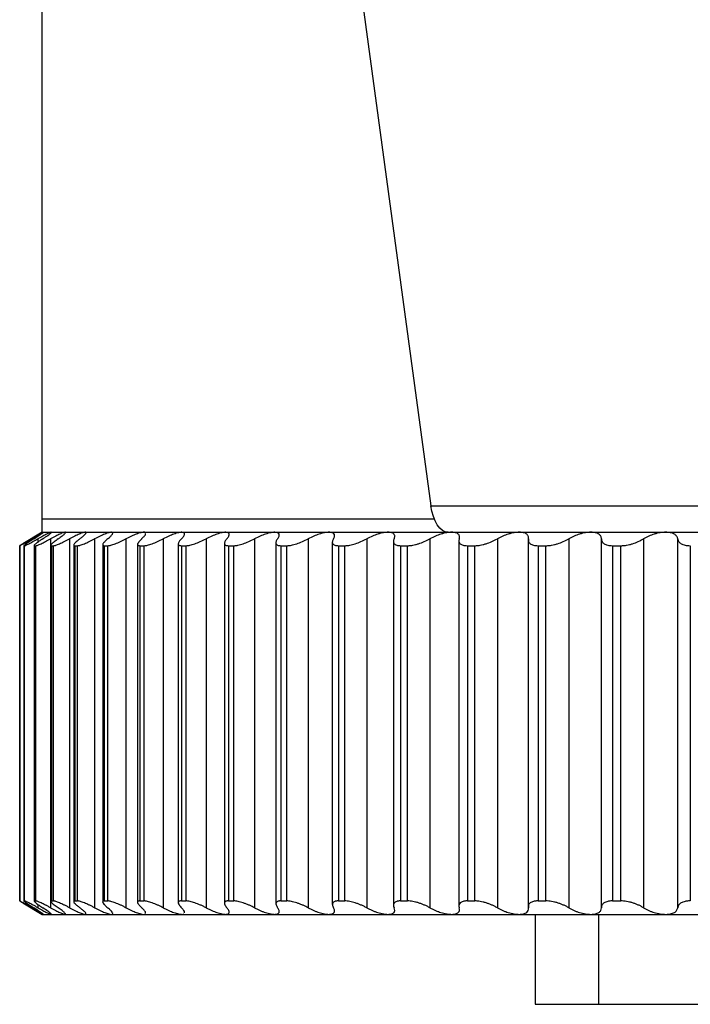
# Paper-space layout '_Derecha' of a CAD drawing. Header units: millimetres. Extents: x -30 to 31.5, y -10.8 to 33.
# Tile 1 of 6: x -26.5 to -11.6, y -10.8 to 11.1. Entities that reach past the tile are written whole.
import ezdxf

# ---------------------------------------------------------------- set-up
doc = ezdxf.new("R2010")
doc.units = ezdxf.units.MM

psp = doc.layouts.new('_Derecha')

# ---------------------------------------------------------------- linework, layer by layer
at = {"color": 7, "linetype": 'Continuous', "lineweight": 25}
for p, q in [((-26, -0.3), (-26, 32)), ((-19.82, 18.428), (-17.353, 0.287)), ((-17.353, 0.287), (-8.648, 0.287)), ((-26, 0), (-17.263, 0)), ((-26, -0.3), (-26.43, -0.558)), ((-26, -0.3), (-8.873, -0.3)), ((-26.499, -0.6), (-26.496, -0.6)), ((-26.499, -0.6), (-26.499, -8.5)), ((-26.496, -8.5), (-26.496, -0.6)), ((-26.409, -0.596), (-26.409, -8.504)), ((-26.408, -0.6), (-26.389, -0.6)), ((-26.408, -0.6), (-26.408, -8.5)), ((-26.389, -8.5), (-26.389, -0.6)), ((-26.231, -0.448), (-26.231, -0.475)), ((-26.179, -0.596), (-26.179, -8.504)), ((-26.172, -0.6), (-26.139, -0.6)), ((-26.172, -0.6), (-26.172, -8.5)), ((-26.139, -8.5), (-26.139, -0.6)), ((-26.093, -0.448), (-26.093, -0.521)), ((-25.813, -0.448), (-25.813, -8.652)), ((-25.807, -0.591), (-25.807, -8.509)), ((-25.794, -0.6), (-25.745, -0.6)), ((-25.794, -0.6), (-25.794, -8.5)), ((-25.745, -8.5), (-25.745, -0.6)), ((-25.392, -0.448), (-25.392, -8.652)), ((-25.298, -0.585), (-25.298, -8.515)), ((-25.275, -0.6), (-25.211, -0.6)), ((-25.275, -0.6), (-25.275, -8.5)), ((-25.211, -8.5), (-25.211, -0.6)), ((-24.832, -0.448), (-24.832, -8.652)), ((-24.653, -0.577), (-24.653, -8.523)), ((-24.618, -0.6), (-24.539, -0.6)), ((-24.618, -0.6), (-24.618, -8.5)), ((-24.539, -8.5), (-24.539, -0.6)), ((-24.136, -0.448), (-24.136, -8.652)), ((-23.877, -0.568), (-23.877, -8.532)), ((-23.826, -0.6), (-23.733, -0.6)), ((-23.826, -0.6), (-23.826, -8.5)), ((-23.733, -8.5), (-23.733, -0.6)), ((-23.309, -0.448), (-23.309, -8.652)), ((-22.972, -0.559), (-22.972, -8.541)), ((-22.904, -0.6), (-22.798, -0.6)), ((-22.904, -0.6), (-22.904, -8.5)), ((-22.798, -8.5), (-22.798, -0.6)), ((-22.354, -0.448), (-22.354, -8.652)), ((-21.945, -0.547), (-21.945, -8.553)), ((-21.858, -0.6), (-21.738, -0.6)), ((-21.858, -0.6), (-21.858, -8.5)), ((-21.738, -8.5), (-21.738, -0.6)), ((-21.277, -0.448), (-21.277, -8.652)), ((-20.801, -0.533), (-20.801, -8.567)), ((-20.691, -0.6), (-20.559, -0.6)), ((-20.691, -0.6), (-20.691, -8.5)), ((-20.559, -8.5), (-20.559, -0.6)), ((-20.084, -0.448), (-20.084, -8.652)), ((-19.546, -0.52), (-19.546, -8.58)), ((-19.412, -0.6), (-19.268, -0.6)), ((-19.412, -0.6), (-19.412, -8.5)), ((-19.268, -8.5), (-19.268, -0.6)), ((-18.781, -0.448), (-18.781, -8.652)), ((-18.187, -0.505), (-18.187, -8.595)), ((-18.027, -0.6), (-17.872, -0.6)), ((-18.027, -0.6), (-18.027, -8.5)), ((-17.872, -8.5), (-17.872, -0.6)), ((-17.376, -0.448), (-17.376, -8.652)), ((-16.731, -0.488), (-16.731, -8.612)), ((-16.543, -0.6), (-16.378, -0.6)), ((-16.543, -0.6), (-16.543, -8.5)), ((-16.378, -8.5), (-16.378, -0.6)), ((-15.876, -0.448), (-15.876, -8.652)), ((-15.187, -0.444), (-15.187, -8.655)), ((-14.969, -0.6), (-14.795, -0.6)), ((-14.969, -0.6), (-14.969, -8.5)), ((-14.795, -8.5), (-14.795, -0.6)), ((-14.289, -0.448), (-14.289, -8.652)), ((-13.562, -8.652), (-13.562, -0.448)), ((-13.313, -0.6), (-13.131, -0.6)), ((-13.313, -0.6), (-13.313, -8.5)), ((-13.131, -8.5), (-13.131, -0.6)), ((-12.624, -0.448), (-12.624, -8.652)), ((-11.865, -8.652), (-11.865, -0.448)), ((-11.585, -0.6), (-11.585, -8.5)), ((-26.499, -8.5), (-26.496, -8.5)), ((-26.408, -8.5), (-26.389, -8.5)), ((-26.172, -8.5), (-26.139, -8.5)), ((-25.794, -8.5), (-25.745, -8.5)), ((-25.275, -8.5), (-25.211, -8.5)), ((-24.618, -8.5), (-24.539, -8.5)), ((-23.826, -8.5), (-23.733, -8.5)), ((-22.904, -8.5), (-22.798, -8.5)), ((-21.858, -8.5), (-21.738, -8.5)), ((-20.691, -8.5), (-20.559, -8.5)), ((-19.412, -8.5), (-19.268, -8.5)), ((-18.027, -8.5), (-17.872, -8.5)), ((-16.543, -8.5), (-16.378, -8.5)), ((-14.969, -8.5), (-14.795, -8.5)), ((-13.313, -8.5), (-13.131, -8.5)), ((-26.43, -8.542), (-26, -8.8)), ((-26.231, -8.625), (-26.231, -8.652)), ((-26.093, -8.579), (-26.093, -8.652)), ((-26, -8.8), (26, -8.8)), ((-15.036, -8.8), (-15.036, -10.8)), ((-13.627, -8.8), (-13.627, -10.8)), ((-15.036, -10.8), (2.831, -10.8))]:
    psp.add_line(p, q, dxfattribs=at)
at = {"color": 7, "linetype": 'Continuous', "lineweight": 25, "flags": 128}
psp.add_lwpolyline([(-16.973, -0.3), (-17.037, -0.289), (-17.099, -0.258), (-17.158, -0.207), (-17.212, -0.137), (-17.259, -0.05), (-17.299, 0.052), (-17.331, 0.165), (-17.353, 0.287)], dxfattribs=at)
at = {"color": 7, "linetype": 'Continuous', "lineweight": 25}
for points, knots in [([(-25.967, -0.3), (-25.969, -0.301), (-25.973, -0.302), (-25.989, -0.31), (-26.014, -0.323), (-26.057, -0.347), (-26.126, -0.386), (-26.195, -0.427), (-26.231, -0.448)], [0, 0, 0, 0, 0.120675, 0.243707, 0.36983, 0.499724, 0.734306, 1, 1, 1, 1]), ([(-25.799, -0.3), (-25.803, -0.301), (-25.81, -0.302), (-25.831, -0.31), (-25.861, -0.323), (-25.908, -0.347), (-25.983, -0.386), (-26.055, -0.427), (-26.093, -0.448)], [0, 0, 0, 0, 0.120675, 0.2437071, 0.3698299, 0.4997245, 0.7343058, 1, 1, 1, 1]), ([(-26.042, -0.355), (-26.032, -0.348), (-26.012, -0.335), (-25.989, -0.319), (-25.974, -0.308), (-25.966, -0.301), (-25.967, -0.3), (-25.967, -0.3)], [0, 0, 0, 0, 0.211081, 0.41575, 0.614843, 0.809268, 1, 1, 1, 1]), ([(-25.987, -0.448), (-25.964, -0.433), (-25.921, -0.404), (-25.887, -0.38), (-25.871, -0.369)], [0, 0, 0, 0, 0.523953, 1, 1, 1, 1]), ([(-25.871, -0.369), (-25.86, -0.36), (-25.837, -0.343), (-25.813, -0.324), (-25.799, -0.31), (-25.793, -0.302), (-25.797, -0.301), (-25.799, -0.3)], [0, 0, 0, 0, 0.213703, 0.419522, 0.618438, 0.811536, 1, 1, 1, 1]), ([(-25.49, -0.3), (-25.495, -0.301), (-25.506, -0.302), (-25.532, -0.31), (-25.566, -0.323), (-25.618, -0.347), (-25.699, -0.386), (-25.774, -0.427), (-25.813, -0.448)], [0, 0, 0, 0, 0.120675, 0.243707, 0.36983, 0.499725, 0.734306, 1, 1, 1, 1]), ([(-25.644, -0.448), (-25.627, -0.436), (-25.595, -0.413), (-25.569, -0.393), (-25.557, -0.383)], [0, 0, 0, 0, 0.51983, 1, 1, 1, 1]), ([(-25.557, -0.383), (-25.546, -0.375), (-25.524, -0.357), (-25.502, -0.337), (-25.487, -0.32), (-25.48, -0.309), (-25.48, -0.301), (-25.487, -0.3), (-25.49, -0.3)], [0, 0, 0, 0, 0.181128, 0.355571, 0.523952, 0.686964, 0.845369, 1, 1, 1, 1]), ([(-25.042, -0.3), (-25.049, -0.301), (-25.062, -0.302), (-25.093, -0.31), (-25.131, -0.323), (-25.189, -0.347), (-25.274, -0.386), (-25.351, -0.427), (-25.392, -0.448)], [0, 0, 0, 0, 0.120675, 0.243707, 0.36983, 0.499725, 0.734306, 1, 1, 1, 1]), ([(-25.1, -0.399), (-25.09, -0.39), (-25.069, -0.373), (-25.047, -0.35), (-25.032, -0.332), (-25.024, -0.318), (-25.023, -0.308), (-25.029, -0.301), (-25.038, -0.3), (-25.042, -0.3)], [0, 0, 0, 0, 0.15801, 0.310188, 0.456952, 0.598772, 0.736165, 0.869701, 1, 1, 1, 1]), ([(-24.458, -0.3), (-24.466, -0.301), (-24.482, -0.302), (-24.517, -0.31), (-24.559, -0.323), (-24.621, -0.347), (-24.712, -0.386), (-24.79, -0.427), (-24.832, -0.448)], [0, 0, 0, 0, 0.120675, 0.243707, 0.36983, 0.499725, 0.734306, 1, 1, 1, 1]), ([(-24.504, -0.417), (-24.495, -0.408), (-24.476, -0.39), (-24.455, -0.368), (-24.44, -0.348), (-24.427, -0.326), (-24.425, -0.305), (-24.447, -0.302), (-24.458, -0.3)], [0, 0, 0, 0, 0.134205, 0.262127, 0.383993, 0.500065, 0.754795, 1, 1, 1, 1]), ([(-23.739, -0.3), (-23.749, -0.301), (-23.768, -0.302), (-23.807, -0.31), (-23.853, -0.323), (-23.919, -0.347), (-24.014, -0.386), (-24.094, -0.427), (-24.136, -0.448)], [0, 0, 0, 0, 0.120675, 0.243707, 0.36983, 0.499725, 0.734306, 1, 1, 1, 1]), ([(-23.772, -0.435), (-23.753, -0.415), (-23.718, -0.379), (-23.695, -0.343), (-23.699, -0.332), (-23.7, -0.329)], [0, 0, 0, 0, 0.451162, 0.854351, 1, 1, 1, 1]), ([(-23.703, -0.31), (-23.707, -0.307), (-23.716, -0.301), (-23.732, -0.3), (-23.739, -0.3)], [0, 0, 0, 0, 0.504336, 1, 1, 1, 1]), ([(-22.891, -0.3), (-22.902, -0.301), (-22.925, -0.302), (-22.968, -0.31), (-23.017, -0.323), (-23.087, -0.347), (-23.185, -0.386), (-23.266, -0.427), (-23.309, -0.448)], [0, 0, 0, 0, 0.120675, 0.243707, 0.36983, 0.499725, 0.734306, 1, 1, 1, 1]), ([(-22.902, -0.448), (-22.891, -0.437), (-22.871, -0.415), (-22.85, -0.386), (-22.837, -0.362), (-22.829, -0.334), (-22.837, -0.306), (-22.874, -0.302), (-22.891, -0.3)], [0, 0, 0, 0, 0.136996, 0.265989, 0.387202, 0.500902, 0.756606, 1, 1, 1, 1]), ([(-21.918, -0.3), (-21.931, -0.301), (-21.956, -0.302), (-22.002, -0.31), (-22.055, -0.323), (-22.128, -0.347), (-22.23, -0.386), (-22.311, -0.427), (-22.354, -0.448)], [0, 0, 0, 0, 0.120675, 0.243707, 0.36983, 0.499725, 0.734306, 1, 1, 1, 1]), ([(-21.893, -0.448), (-21.883, -0.437), (-21.866, -0.415), (-21.849, -0.386), (-21.841, -0.362), (-21.839, -0.334), (-21.855, -0.306), (-21.898, -0.302), (-21.918, -0.3)], [0, 0, 0, 0, 0.136996, 0.265989, 0.387202, 0.500902, 0.756606, 1, 1, 1, 1]), ([(-20.826, -0.3), (-20.839, -0.301), (-20.867, -0.302), (-20.917, -0.31), (-20.972, -0.323), (-21.049, -0.347), (-21.153, -0.386), (-21.234, -0.427), (-21.277, -0.448)], [0, 0, 0, 0, 0.120675, 0.243707, 0.36983, 0.499725, 0.734306, 1, 1, 1, 1]), ([(-20.764, -0.448), (-20.756, -0.437), (-20.741, -0.415), (-20.729, -0.386), (-20.725, -0.362), (-20.729, -0.334), (-20.754, -0.306), (-20.802, -0.302), (-20.826, -0.3)], [0, 0, 0, 0, 0.136996, 0.265989, 0.387202, 0.500902, 0.756606, 1, 1, 1, 1]), ([(-19.619, -0.3), (-19.634, -0.301), (-19.664, -0.302), (-19.717, -0.31), (-19.775, -0.323), (-19.855, -0.347), (-19.96, -0.386), (-20.041, -0.427), (-20.084, -0.448)], [0, 0, 0, 0, 0.120675, 0.243707, 0.36983, 0.499725, 0.734306, 1, 1, 1, 1]), ([(-19.521, -0.448), (-19.515, -0.437), (-19.504, -0.415), (-19.496, -0.386), (-19.496, -0.362), (-19.507, -0.334), (-19.539, -0.306), (-19.593, -0.302), (-19.619, -0.3)], [0, 0, 0, 0, 0.136996, 0.265989, 0.387202, 0.500902, 0.756606, 1, 1, 1, 1]), ([(-18.306, -0.3), (-18.322, -0.301), (-18.354, -0.302), (-18.41, -0.31), (-18.47, -0.323), (-18.552, -0.347), (-18.659, -0.386), (-18.739, -0.427), (-18.781, -0.448)], [0, 0, 0, 0, 0.120675, 0.243707, 0.36983, 0.499725, 0.734306, 1, 1, 1, 1]), ([(-18.172, -0.448), (-18.168, -0.437), (-18.159, -0.415), (-18.157, -0.386), (-18.161, -0.362), (-18.178, -0.334), (-18.218, -0.306), (-18.277, -0.302), (-18.306, -0.3)], [0, 0, 0, 0, 0.136996, 0.265989, 0.387201, 0.500902, 0.756606, 1, 1, 1, 1]), ([(-16.892, -0.3), (-16.909, -0.301), (-16.944, -0.302), (-17.002, -0.31), (-17.065, -0.323), (-17.148, -0.347), (-17.256, -0.386), (-17.334, -0.427), (-17.376, -0.448)], [0, 0, 0, 0, 0.120675, 0.243707, 0.36983, 0.499725, 0.734306, 1, 1, 1, 1]), ([(-16.724, -0.448), (-16.721, -0.437), (-16.716, -0.415), (-16.718, -0.386), (-16.727, -0.362), (-16.75, -0.334), (-16.797, -0.306), (-16.861, -0.302), (-16.892, -0.3)], [0, 0, 0, 0, 0.136996, 0.265989, 0.387201, 0.500901, 0.756606, 1, 1, 1, 1]), ([(-15.386, -0.3), (-15.404, -0.301), (-15.441, -0.302), (-15.501, -0.31), (-15.565, -0.323), (-15.65, -0.347), (-15.758, -0.386), (-15.835, -0.427), (-15.876, -0.448)], [0, 0, 0, 0, 0.120675, 0.243708, 0.369831, 0.499725, 0.734306, 1, 1, 1, 1]), ([(-15.184, -0.448), (-15.183, -0.437), (-15.181, -0.415), (-15.188, -0.386), (-15.201, -0.362), (-15.23, -0.334), (-15.284, -0.306), (-15.353, -0.302), (-15.386, -0.3)], [0, 0, 0, 0, 0.136996, 0.265989, 0.387201, 0.500901, 0.756605, 1, 1, 1, 1]), ([(-13.797, -0.3), (-13.815, -0.301), (-13.854, -0.302), (-13.916, -0.31), (-13.981, -0.323), (-14.067, -0.347), (-14.174, -0.386), (-14.249, -0.427), (-14.289, -0.448)], [0, 0, 0, 0, 0.120675, 0.243707, 0.36983, 0.499725, 0.734306, 1, 1, 1, 1]), ([(-13.562, -0.448), (-13.562, -0.437), (-13.563, -0.415), (-13.575, -0.386), (-13.593, -0.362), (-13.627, -0.334), (-13.688, -0.306), (-13.761, -0.302), (-13.797, -0.3)], [0, 0, 0, 0, 0.136996, 0.265989, 0.387201, 0.500901, 0.756605, 1, 1, 1, 1]), ([(-12.131, -0.3), (-12.151, -0.301), (-12.191, -0.302), (-12.255, -0.31), (-12.321, -0.323), (-12.406, -0.347), (-12.513, -0.386), (-12.586, -0.427), (-12.624, -0.448)], [0, 0, 0, 0, 0.120675, 0.243707, 0.36983, 0.499724, 0.734306, 1, 1, 1, 1]), ([(-11.865, -0.448), (-11.867, -0.437), (-11.871, -0.415), (-11.888, -0.386), (-11.91, -0.362), (-11.95, -0.334), (-12.017, -0.306), (-12.094, -0.302), (-12.131, -0.3)], [0, 0, 0, 0, 0.136995, 0.265987, 0.387199, 0.500898, 0.756604, 1, 1, 1, 1]), ([(-26.423, -0.554), (-26.434, -0.56), (-26.457, -0.574), (-26.481, -0.588), (-26.496, -0.598), (-26.498, -0.599), (-26.499, -0.6)], [0, 0, 0, 0, 0.24958, 0.498163, 0.751403, 1, 1, 1, 1]), ([(-26.496, -0.6), (-26.495, -0.6), (-26.494, -0.599), (-26.486, -0.595), (-26.473, -0.588), (-26.451, -0.576), (-26.409, -0.551), (-26.338, -0.511), (-26.267, -0.469), (-26.231, -0.448)], [0, 0, 0, 0, 0.082853, 0.165926, 0.250136, 0.374252, 0.499645, 0.745169, 1, 1, 1, 1]), ([(-26.333, -0.541), (-26.342, -0.547), (-26.359, -0.559), (-26.38, -0.573), (-26.398, -0.587), (-26.411, -0.598), (-26.409, -0.599), (-26.408, -0.6)], [0, 0, 0, 0, 0.167637, 0.333344, 0.499228, 0.752085, 1, 1, 1, 1]), ([(-26.389, -0.6), (-26.388, -0.6), (-26.384, -0.599), (-26.373, -0.595), (-26.356, -0.588), (-26.33, -0.576), (-26.282, -0.551), (-26.205, -0.511), (-26.131, -0.469), (-26.093, -0.448)], [0, 0, 0, 0, 0.082853, 0.165925, 0.250136, 0.374252, 0.499645, 0.745169, 1, 1, 1, 1]), ([(-26.102, -0.527), (-26.112, -0.535), (-26.131, -0.549), (-26.153, -0.567), (-26.171, -0.583), (-26.182, -0.597), (-26.176, -0.599), (-26.172, -0.6)], [0, 0, 0, 0, 0.168891, 0.335003, 0.500895, 0.752896, 1, 1, 1, 1]), ([(-26.139, -0.6), (-26.136, -0.6), (-26.13, -0.599), (-26.116, -0.595), (-26.095, -0.588), (-26.065, -0.576), (-26.011, -0.551), (-25.929, -0.511), (-25.852, -0.469), (-25.813, -0.448)], [0, 0, 0, 0, 0.082852, 0.165925, 0.250135, 0.374252, 0.499645, 0.745169, 1, 1, 1, 1]), ([(-25.987, -0.448), (-26.009, -0.462), (-26.052, -0.491), (-26.086, -0.515), (-26.102, -0.527)], [0, 0, 0, 0, 0.505906, 1, 1, 1, 1]), ([(-25.731, -0.512), (-25.742, -0.521), (-25.763, -0.538), (-25.785, -0.559), (-25.803, -0.58), (-25.812, -0.596), (-25.8, -0.599), (-25.794, -0.6)], [0, 0, 0, 0, 0.168342, 0.334164, 0.500472, 0.753768, 1, 1, 1, 1]), ([(-25.745, -0.6), (-25.741, -0.6), (-25.733, -0.599), (-25.716, -0.595), (-25.691, -0.588), (-25.657, -0.576), (-25.599, -0.551), (-25.511, -0.511), (-25.432, -0.469), (-25.392, -0.448)], [0, 0, 0, 0, 0.082852, 0.165924, 0.250135, 0.374252, 0.499645, 0.745169, 1, 1, 1, 1]), ([(-25.644, -0.448), (-25.66, -0.459), (-25.693, -0.482), (-25.718, -0.502), (-25.731, -0.512)], [0, 0, 0, 0, 0.504489, 1, 1, 1, 1]), ([(-25.222, -0.496), (-25.234, -0.506), (-25.256, -0.526), (-25.28, -0.552), (-25.297, -0.576), (-25.302, -0.596), (-25.284, -0.599), (-25.275, -0.6)], [0, 0, 0, 0, 0.170282, 0.335456, 0.498957, 0.751503, 1, 1, 1, 1]), ([(-25.211, -0.6), (-25.206, -0.6), (-25.196, -0.599), (-25.175, -0.595), (-25.147, -0.588), (-25.11, -0.576), (-25.046, -0.551), (-24.954, -0.511), (-24.873, -0.469), (-24.832, -0.448)], [0, 0, 0, 0, 0.082852, 0.165925, 0.250136, 0.374252, 0.499645, 0.745169, 1, 1, 1, 1]), ([(-24.577, -0.479), (-24.587, -0.488), (-24.606, -0.506), (-24.627, -0.529), (-24.643, -0.549), (-24.652, -0.567), (-24.654, -0.581), (-24.65, -0.592), (-24.639, -0.599), (-24.625, -0.6), (-24.618, -0.6)], [0, 0, 0, 0, 0.128617, 0.253537, 0.376367, 0.498793, 0.623754, 0.748447, 0.875139, 1, 1, 1, 1]), ([(-24.539, -0.6), (-24.533, -0.6), (-24.521, -0.599), (-24.497, -0.595), (-24.466, -0.588), (-24.425, -0.576), (-24.357, -0.551), (-24.26, -0.511), (-24.178, -0.469), (-24.136, -0.448)], [0, 0, 0, 0, 0.082853, 0.165925, 0.250136, 0.374252, 0.499646, 0.745169, 1, 1, 1, 1]), ([(-23.8, -0.461), (-23.811, -0.471), (-23.831, -0.491), (-23.853, -0.518), (-23.869, -0.541), (-23.877, -0.561), (-23.877, -0.578), (-23.869, -0.59), (-23.853, -0.598), (-23.835, -0.599), (-23.826, -0.6)], [0, 0, 0, 0, 0.129016, 0.253994, 0.376742, 0.499162, 0.62402, 0.748579, 0.875341, 1, 1, 1, 1]), ([(-23.733, -0.6), (-23.726, -0.6), (-23.712, -0.599), (-23.685, -0.595), (-23.651, -0.588), (-23.607, -0.576), (-23.535, -0.551), (-23.434, -0.511), (-23.351, -0.469), (-23.309, -0.448)], [0, 0, 0, 0, 0.082853, 0.165926, 0.250137, 0.374253, 0.499646, 0.745169, 1, 1, 1, 1]), ([(-22.902, -0.448), (-22.912, -0.459), (-22.933, -0.48), (-22.954, -0.509), (-22.968, -0.535), (-22.974, -0.557), (-22.971, -0.576), (-22.958, -0.589), (-22.937, -0.598), (-22.915, -0.599), (-22.904, -0.6)], [0, 0, 0, 0, 0.129306, 0.254351, 0.377087, 0.499573, 0.624386, 0.748816, 0.875527, 1, 1, 1, 1]), ([(-22.798, -0.6), (-22.79, -0.6), (-22.773, -0.599), (-22.744, -0.595), (-22.707, -0.588), (-22.66, -0.576), (-22.584, -0.551), (-22.48, -0.511), (-22.397, -0.469), (-22.354, -0.448)], [0, 0, 0, 0, 0.082853, 0.165926, 0.250137, 0.374253, 0.499646, 0.745169, 1, 1, 1, 1]), ([(-21.893, -0.448), (-21.902, -0.459), (-21.919, -0.48), (-21.936, -0.509), (-21.945, -0.535), (-21.946, -0.557), (-21.938, -0.576), (-21.921, -0.589), (-21.895, -0.598), (-21.87, -0.599), (-21.858, -0.6)], [0, 0, 0, 0, 0.129306, 0.254351, 0.377087, 0.499573, 0.624386, 0.748816, 0.875527, 1, 1, 1, 1]), ([(-21.738, -0.6), (-21.729, -0.6), (-21.711, -0.599), (-21.679, -0.595), (-21.639, -0.588), (-21.589, -0.576), (-21.51, -0.551), (-21.403, -0.511), (-21.32, -0.469), (-21.277, -0.448)], [0, 0, 0, 0, 0.082853, 0.165926, 0.250138, 0.374253, 0.499646, 0.745169, 1, 1, 1, 1]), ([(-20.764, -0.448), (-20.771, -0.459), (-20.786, -0.48), (-20.798, -0.509), (-20.803, -0.535), (-20.798, -0.557), (-20.786, -0.576), (-20.763, -0.589), (-20.733, -0.598), (-20.705, -0.599), (-20.691, -0.6)], [0, 0, 0, 0, 0.129306, 0.2543512, 0.3770865, 0.4995732, 0.6243855, 0.7488157, 0.8755272, 1, 1, 1, 1]), ([(-20.559, -0.6), (-20.549, -0.6), (-20.529, -0.599), (-20.495, -0.595), (-20.452, -0.588), (-20.4, -0.576), (-20.318, -0.551), (-20.21, -0.511), (-20.126, -0.469), (-20.084, -0.448)], [0, 0, 0, 0, 0.082853, 0.165927, 0.250138, 0.374253, 0.499646, 0.745169, 1, 1, 1, 1]), ([(-19.521, -0.448), (-19.527, -0.459), (-19.539, -0.48), (-19.547, -0.509), (-19.546, -0.535), (-19.537, -0.557), (-19.52, -0.576), (-19.493, -0.589), (-19.458, -0.598), (-19.427, -0.599), (-19.412, -0.6)], [0, 0, 0, 0, 0.129306, 0.254351, 0.377086, 0.499573, 0.624385, 0.748816, 0.875527, 1, 1, 1, 1]), ([(-19.268, -0.6), (-19.258, -0.6), (-19.236, -0.599), (-19.199, -0.595), (-19.154, -0.588), (-19.1, -0.576), (-19.016, -0.551), (-18.906, -0.511), (-18.823, -0.469), (-18.781, -0.448)], [0, 0, 0, 0, 0.082854, 0.165927, 0.250138, 0.374253, 0.499646, 0.745169, 1, 1, 1, 1]), ([(-18.172, -0.448), (-18.177, -0.459), (-18.185, -0.48), (-18.188, -0.509), (-18.183, -0.535), (-18.17, -0.557), (-18.147, -0.576), (-18.116, -0.589), (-18.076, -0.598), (-18.043, -0.599), (-18.027, -0.6)], [0, 0, 0, 0, 0.1293059, 0.2543511, 0.3770863, 0.4995729, 0.6243853, 0.7488156, 0.8755271, 1, 1, 1, 1]), ([(-17.872, -0.6), (-17.861, -0.6), (-17.837, -0.599), (-17.799, -0.595), (-17.752, -0.588), (-17.695, -0.576), (-17.609, -0.551), (-17.498, -0.511), (-17.417, -0.469), (-17.376, -0.448)], [0, 0, 0, 0, 0.082854, 0.165927, 0.250138, 0.374253, 0.499646, 0.745169, 1, 1, 1, 1]), ([(-16.724, -0.448), (-16.727, -0.459), (-16.732, -0.48), (-16.731, -0.509), (-16.721, -0.535), (-16.703, -0.557), (-16.676, -0.576), (-16.64, -0.589), (-16.596, -0.598), (-16.561, -0.599), (-16.543, -0.6)], [0, 0, 0, 0, 0.129306, 0.254351, 0.377086, 0.499573, 0.624385, 0.748815, 0.875527, 1, 1, 1, 1]), ([(-16.378, -0.6), (-16.366, -0.6), (-16.341, -0.599), (-16.301, -0.595), (-16.252, -0.588), (-16.194, -0.576), (-16.107, -0.551), (-15.995, -0.511), (-15.916, -0.469), (-15.876, -0.448)], [0, 0, 0, 0, 0.082854, 0.165927, 0.250138, 0.374253, 0.499646, 0.745169, 1, 1, 1, 1]), ([(-15.184, -0.448), (-15.186, -0.459), (-15.188, -0.48), (-15.182, -0.509), (-15.167, -0.535), (-15.144, -0.557), (-15.113, -0.576), (-15.073, -0.589), (-15.025, -0.598), (-14.988, -0.599), (-14.969, -0.6)], [0, 0, 0, 0, 0.129306, 0.254351, 0.377086, 0.499573, 0.624385, 0.748815, 0.875527, 1, 1, 1, 1]), ([(-14.795, -0.6), (-14.782, -0.6), (-14.756, -0.599), (-14.714, -0.595), (-14.664, -0.588), (-14.605, -0.576), (-14.516, -0.551), (-14.405, -0.511), (-14.328, -0.469), (-14.289, -0.448)], [0, 0, 0, 0, 0.082854, 0.165927, 0.250138, 0.374253, 0.499646, 0.745169, 1, 1, 1, 1]), ([(-13.562, -0.448), (-13.562, -0.459), (-13.561, -0.48), (-13.55, -0.509), (-13.531, -0.535), (-13.503, -0.557), (-13.468, -0.576), (-13.423, -0.589), (-13.372, -0.598), (-13.333, -0.599), (-13.313, -0.6)], [0, 0, 0, 0, 0.129306, 0.254351, 0.377086, 0.499572, 0.624385, 0.748815, 0.875527, 1, 1, 1, 1]), ([(-13.131, -0.6), (-13.118, -0.6), (-13.09, -0.599), (-13.047, -0.595), (-12.995, -0.588), (-12.935, -0.576), (-12.846, -0.551), (-12.736, -0.511), (-12.662, -0.469), (-12.624, -0.448)], [0, 0, 0, 0, 0.082854, 0.165927, 0.250138, 0.374253, 0.499646, 0.745169, 1, 1, 1, 1]), ([(-11.865, -0.448), (-11.863, -0.459), (-11.86, -0.48), (-11.844, -0.509), (-11.82, -0.535), (-11.789, -0.557), (-11.749, -0.576), (-11.701, -0.589), (-11.646, -0.598), (-11.605, -0.599), (-11.585, -0.6)], [0, 0, 0, 0, 0.129306, 0.254351, 0.377086, 0.499572, 0.624384, 0.748815, 0.875527, 1, 1, 1, 1]), ([(-26.499, -8.5), (-26.498, -8.5), (-26.498, -8.501), (-26.491, -8.505), (-26.478, -8.513), (-26.457, -8.526), (-26.434, -8.54), (-26.423, -8.546)], [0, 0, 0, 0, 0.165727, 0.331828, 0.500274, 0.748735, 1, 1, 1, 1]), ([(-26.231, -8.652), (-26.25, -8.641), (-26.286, -8.62), (-26.336, -8.591), (-26.38, -8.565), (-26.419, -8.543), (-26.451, -8.524), (-26.475, -8.511), (-26.492, -8.502), (-26.495, -8.501), (-26.496, -8.5)], [0, 0, 0, 0, 0.129306, 0.254351, 0.377087, 0.499573, 0.624386, 0.748816, 0.875527, 1, 1, 1, 1]), ([(-26.408, -8.5), (-26.409, -8.5), (-26.411, -8.501), (-26.406, -8.506), (-26.394, -8.517), (-26.372, -8.533), (-26.346, -8.55), (-26.333, -8.559)], [0, 0, 0, 0, 0.165138, 0.3310778, 0.5003483, 0.7489684, 1, 1, 1, 1]), ([(-26.093, -8.652), (-26.113, -8.641), (-26.151, -8.62), (-26.203, -8.591), (-26.251, -8.565), (-26.293, -8.543), (-26.33, -8.524), (-26.359, -8.511), (-26.38, -8.502), (-26.386, -8.501), (-26.389, -8.5)], [0, 0, 0, 0, 0.129306, 0.254351, 0.377087, 0.499573, 0.624386, 0.748816, 0.875527, 1, 1, 1, 1]), ([(-26.172, -8.5), (-26.175, -8.5), (-26.18, -8.501), (-26.178, -8.508), (-26.167, -8.521), (-26.145, -8.541), (-26.116, -8.562), (-26.102, -8.573)], [0, 0, 0, 0, 0.1645872, 0.3303966, 0.5005891, 0.7493382, 1, 1, 1, 1]), ([(-25.813, -8.652), (-25.833, -8.641), (-25.872, -8.62), (-25.927, -8.591), (-25.978, -8.565), (-26.024, -8.543), (-26.064, -8.524), (-26.098, -8.511), (-26.124, -8.502), (-26.134, -8.501), (-26.139, -8.5)], [0, 0, 0, 0, 0.129306, 0.254351, 0.377087, 0.499573, 0.624385, 0.748816, 0.875528, 1, 1, 1, 1]), ([(-25.794, -8.5), (-25.798, -8.501), (-25.807, -8.502), (-25.808, -8.51), (-25.8, -8.525), (-25.777, -8.55), (-25.747, -8.575), (-25.731, -8.588)], [0, 0, 0, 0, 0.164095, 0.329508, 0.500091, 0.74899, 1, 1, 1, 1]), ([(-25.392, -8.652), (-25.412, -8.641), (-25.453, -8.62), (-25.51, -8.591), (-25.563, -8.565), (-25.613, -8.543), (-25.657, -8.524), (-25.695, -8.511), (-25.726, -8.502), (-25.739, -8.501), (-25.745, -8.5)], [0, 0, 0, 0, 0.129306, 0.254351, 0.377086, 0.499573, 0.624385, 0.748816, 0.875528, 1, 1, 1, 1]), ([(-25.275, -8.5), (-25.28, -8.5), (-25.29, -8.501), (-25.298, -8.507), (-25.299, -8.516), (-25.293, -8.532), (-25.272, -8.559), (-25.239, -8.589), (-25.222, -8.604)], [0, 0, 0, 0, 0.124535, 0.248124, 0.372732, 0.500285, 0.74626, 1, 1, 1, 1]), ([(-24.832, -8.652), (-24.853, -8.641), (-24.894, -8.62), (-24.953, -8.591), (-25.009, -8.565), (-25.061, -8.543), (-25.109, -8.524), (-25.151, -8.511), (-25.187, -8.502), (-25.203, -8.501), (-25.211, -8.5)], [0, 0, 0, 0, 0.129306, 0.254351, 0.377086, 0.499573, 0.624385, 0.748816, 0.875527, 1, 1, 1, 1]), ([(-24.618, -8.5), (-24.625, -8.5), (-24.638, -8.501), (-24.65, -8.508), (-24.655, -8.518), (-24.651, -8.538), (-24.631, -8.57), (-24.595, -8.604), (-24.577, -8.621)], [0, 0, 0, 0, 0.12437, 0.247609, 0.372044, 0.49994, 0.745747, 1, 1, 1, 1]), ([(-24.136, -8.652), (-24.157, -8.641), (-24.199, -8.62), (-24.26, -8.591), (-24.318, -8.565), (-24.373, -8.543), (-24.424, -8.524), (-24.47, -8.511), (-24.51, -8.502), (-24.53, -8.501), (-24.539, -8.5)], [0, 0, 0, 0, 0.129306, 0.254351, 0.377086, 0.499573, 0.624385, 0.748816, 0.875527, 1, 1, 1, 1]), ([(-23.826, -8.5), (-23.835, -8.5), (-23.853, -8.501), (-23.869, -8.51), (-23.877, -8.522), (-23.877, -8.544), (-23.858, -8.581), (-23.82, -8.619), (-23.8, -8.639)], [0, 0, 0, 0, 0.124391, 0.250273, 0.374423, 0.499656, 0.745325, 1, 1, 1, 1]), ([(-23.309, -8.652), (-23.33, -8.641), (-23.372, -8.62), (-23.434, -8.591), (-23.494, -8.565), (-23.552, -8.543), (-23.606, -8.524), (-23.656, -8.511), (-23.7, -8.502), (-23.722, -8.501), (-23.733, -8.5)], [0, 0, 0, 0, 0.129306, 0.254351, 0.377086, 0.499572, 0.624385, 0.748815, 0.875527, 1, 1, 1, 1]), ([(-22.904, -8.5), (-22.912, -8.5), (-22.927, -8.501), (-22.944, -8.505), (-22.96, -8.512), (-22.971, -8.524), (-22.974, -8.549), (-22.959, -8.589), (-22.921, -8.631), (-22.902, -8.652)], [0, 0, 0, 0, 0.082853, 0.165926, 0.250137, 0.374253, 0.499646, 0.745169, 1, 1, 1, 1]), ([(-22.354, -8.652), (-22.375, -8.641), (-22.418, -8.62), (-22.481, -8.591), (-22.542, -8.565), (-22.602, -8.543), (-22.659, -8.524), (-22.712, -8.511), (-22.76, -8.502), (-22.785, -8.501), (-22.798, -8.5)], [0, 0, 0, 0, 0.129306, 0.254351, 0.377086, 0.499572, 0.624384, 0.748815, 0.875527, 1, 1, 1, 1]), ([(-21.858, -8.5), (-21.866, -8.5), (-21.883, -8.501), (-21.903, -8.505), (-21.923, -8.512), (-21.938, -8.524), (-21.948, -8.549), (-21.941, -8.589), (-21.909, -8.631), (-21.893, -8.652)], [0, 0, 0, 0, 0.082853, 0.165926, 0.250137, 0.374253, 0.499646, 0.745169, 1, 1, 1, 1]), ([(-21.277, -8.652), (-21.299, -8.641), (-21.341, -8.62), (-21.405, -8.591), (-21.467, -8.565), (-21.529, -8.543), (-21.588, -8.524), (-21.644, -8.511), (-21.696, -8.502), (-21.724, -8.501), (-21.738, -8.5)], [0, 0, 0, 0, 0.129306, 0.25435, 0.377085, 0.499572, 0.624384, 0.748815, 0.875527, 1, 1, 1, 1]), ([(-20.691, -8.5), (-20.701, -8.5), (-20.719, -8.501), (-20.743, -8.505), (-20.766, -8.512), (-20.786, -8.524), (-20.802, -8.549), (-20.803, -8.589), (-20.777, -8.631), (-20.764, -8.652)], [0, 0, 0, 0, 0.0828533, 0.1659264, 0.2501376, 0.3742529, 0.4996457, 0.7451688, 1, 1, 1, 1]), ([(-20.084, -8.652), (-20.105, -8.641), (-20.147, -8.62), (-20.211, -8.591), (-20.275, -8.565), (-20.338, -8.543), (-20.399, -8.524), (-20.458, -8.511), (-20.513, -8.502), (-20.544, -8.501), (-20.559, -8.5)], [0, 0, 0, 0, 0.129305, 0.25435, 0.377085, 0.499571, 0.624384, 0.748815, 0.875527, 1, 1, 1, 1]), ([(-19.412, -8.5), (-19.422, -8.5), (-19.443, -8.501), (-19.469, -8.505), (-19.496, -8.512), (-19.52, -8.524), (-19.543, -8.549), (-19.552, -8.589), (-19.532, -8.631), (-19.521, -8.652)], [0, 0, 0, 0, 0.082853, 0.165927, 0.250138, 0.374253, 0.499646, 0.745169, 1, 1, 1, 1]), ([(-18.781, -8.652), (-18.802, -8.641), (-18.844, -8.62), (-18.908, -8.591), (-18.972, -8.565), (-19.036, -8.543), (-19.099, -8.524), (-19.16, -8.511), (-19.218, -8.502), (-19.252, -8.501), (-19.268, -8.5)], [0, 0, 0, 0, 0.129305, 0.25435, 0.377085, 0.499571, 0.624384, 0.748815, 0.875527, 1, 1, 1, 1]), ([(-18.027, -8.5), (-18.038, -8.5), (-18.06, -8.501), (-18.089, -8.505), (-18.119, -8.512), (-18.147, -8.524), (-18.177, -8.549), (-18.194, -8.589), (-18.18, -8.631), (-18.172, -8.652)], [0, 0, 0, 0, 0.082853, 0.165927, 0.250138, 0.374253, 0.499646, 0.745169, 1, 1, 1, 1]), ([(-17.376, -8.652), (-17.397, -8.641), (-17.437, -8.62), (-17.501, -8.591), (-17.565, -8.565), (-17.63, -8.543), (-17.695, -8.524), (-17.758, -8.511), (-17.819, -8.502), (-17.854, -8.501), (-17.872, -8.5)], [0, 0, 0, 0, 0.129306, 0.25435, 0.377085, 0.499572, 0.624384, 0.748815, 0.875527, 1, 1, 1, 1]), ([(-16.543, -8.5), (-16.555, -8.5), (-16.579, -8.501), (-16.61, -8.505), (-16.643, -8.512), (-16.675, -8.524), (-16.711, -8.549), (-16.737, -8.589), (-16.728, -8.631), (-16.724, -8.652)], [0, 0, 0, 0, 0.082854, 0.165927, 0.250138, 0.374253, 0.499646, 0.745169, 1, 1, 1, 1]), ([(-15.876, -8.652), (-15.896, -8.641), (-15.935, -8.62), (-15.998, -8.591), (-16.062, -8.565), (-16.128, -8.543), (-16.193, -8.524), (-16.259, -8.511), (-16.322, -8.502), (-16.36, -8.501), (-16.378, -8.5)], [0, 0, 0, 0, 0.129306, 0.254351, 0.377086, 0.499572, 0.624384, 0.748815, 0.875527, 1, 1, 1, 1]), ([(-14.969, -8.5), (-14.982, -8.5), (-15.007, -8.501), (-15.041, -8.505), (-15.077, -8.512), (-15.113, -8.524), (-15.154, -8.549), (-15.188, -8.589), (-15.186, -8.631), (-15.184, -8.652)], [0, 0, 0, 0, 0.082854, 0.165927, 0.250138, 0.374253, 0.499646, 0.745169, 1, 1, 1, 1]), ([(-14.289, -8.652), (-14.308, -8.641), (-14.347, -8.62), (-14.408, -8.591), (-14.472, -8.565), (-14.537, -8.543), (-14.604, -8.524), (-14.67, -8.511), (-14.735, -8.502), (-14.775, -8.501), (-14.795, -8.5)], [0, 0, 0, 0, 0.129306, 0.254351, 0.377086, 0.499572, 0.624385, 0.748815, 0.875527, 1, 1, 1, 1]), ([(-13.313, -8.5), (-13.326, -8.5), (-13.353, -8.501), (-13.389, -8.505), (-13.428, -8.512), (-13.467, -8.524), (-13.515, -8.549), (-13.556, -8.589), (-13.56, -8.631), (-13.562, -8.652)], [0, 0, 0, 0, 0.082854, 0.165927, 0.250138, 0.374253, 0.499646, 0.745169, 1, 1, 1, 1]), ([(-12.624, -8.652), (-12.643, -8.641), (-12.68, -8.62), (-12.74, -8.591), (-12.802, -8.565), (-12.867, -8.543), (-12.934, -8.524), (-13.002, -8.511), (-13.069, -8.502), (-13.11, -8.501), (-13.131, -8.5)], [0, 0, 0, 0, 0.129306, 0.254351, 0.377086, 0.499573, 0.624385, 0.748815, 0.875527, 1, 1, 1, 1]), ([(-11.585, -8.5), (-11.598, -8.5), (-11.626, -8.501), (-11.664, -8.505), (-11.706, -8.512), (-11.749, -8.524), (-11.801, -8.549), (-11.85, -8.589), (-11.86, -8.631), (-11.865, -8.652)], [0, 0, 0, 0, 0.082854, 0.165927, 0.250138, 0.374253, 0.499646, 0.745169, 1, 1, 1, 1]), ([(-26.231, -8.652), (-26.212, -8.663), (-26.175, -8.685), (-26.126, -8.714), (-26.084, -8.738), (-26.034, -8.766), (-25.984, -8.794), (-25.972, -8.798), (-25.967, -8.8)], [0, 0, 0, 0, 0.136996, 0.265989, 0.387202, 0.500902, 0.756606, 1, 1, 1, 1]), ([(-26.042, -8.745), (-26.052, -8.739), (-26.071, -8.727), (-26.104, -8.705), (-26.143, -8.68), (-26.173, -8.662), (-26.188, -8.652)], [0, 0, 0, 0, 0.229428, 0.472351, 0.729112, 1, 1, 1, 1]), ([(-26.102, -8.573), (-26.092, -8.58), (-26.07, -8.596), (-26.031, -8.623), (-26.002, -8.642), (-25.987, -8.652)], [0, 0, 0, 0, 0.3287879, 0.6607495, 1, 1, 1, 1]), ([(-26.093, -8.652), (-26.074, -8.663), (-26.035, -8.685), (-25.983, -8.714), (-25.938, -8.738), (-25.883, -8.766), (-25.826, -8.794), (-25.808, -8.798), (-25.799, -8.8)], [0, 0, 0, 0, 0.136996, 0.265989, 0.387202, 0.500902, 0.756606, 1, 1, 1, 1]), ([(-25.967, -8.8), (-25.967, -8.8), (-25.966, -8.799), (-25.974, -8.792), (-25.989, -8.781), (-26.012, -8.765), (-26.032, -8.752), (-26.042, -8.745)], [0, 0, 0, 0, 0.190732, 0.385157, 0.58425, 0.788919, 1, 1, 1, 1]), ([(-25.799, -8.8), (-25.797, -8.799), (-25.793, -8.798), (-25.799, -8.79), (-25.813, -8.776), (-25.837, -8.757), (-25.86, -8.74), (-25.871, -8.731)], [0, 0, 0, 0, 0.188464, 0.381562, 0.580478, 0.786297, 1, 1, 1, 1]), ([(-25.813, -8.652), (-25.793, -8.663), (-25.753, -8.685), (-25.698, -8.714), (-25.65, -8.738), (-25.591, -8.766), (-25.527, -8.794), (-25.502, -8.798), (-25.49, -8.8)], [0, 0, 0, 0, 0.136996, 0.265989, 0.387202, 0.500902, 0.756606, 1, 1, 1, 1]), ([(-25.49, -8.8), (-25.487, -8.8), (-25.48, -8.799), (-25.48, -8.791), (-25.487, -8.78), (-25.502, -8.763), (-25.524, -8.743), (-25.546, -8.725), (-25.557, -8.717)], [0, 0, 0, 0, 0.154631, 0.313036, 0.476048, 0.644429, 0.818872, 1, 1, 1, 1]), ([(-25.392, -8.652), (-25.371, -8.663), (-25.33, -8.685), (-25.273, -8.714), (-25.222, -8.738), (-25.158, -8.766), (-25.088, -8.794), (-25.057, -8.798), (-25.042, -8.8)], [0, 0, 0, 0, 0.136996, 0.265989, 0.387202, 0.500902, 0.756606, 1, 1, 1, 1]), ([(-25.026, -8.787), (-25.026, -8.783), (-25.026, -8.774), (-25.05, -8.745), (-25.083, -8.716), (-25.1, -8.701)], [0, 0, 0, 0, 0.225079, 0.600146, 1, 1, 1, 1]), ([(-24.832, -8.652), (-24.81, -8.663), (-24.769, -8.685), (-24.71, -8.714), (-24.656, -8.738), (-24.589, -8.766), (-24.513, -8.794), (-24.476, -8.798), (-24.458, -8.8)], [0, 0, 0, 0, 0.136996, 0.265989, 0.387201, 0.500902, 0.756606, 1, 1, 1, 1]), ([(-24.431, -8.78), (-24.431, -8.776), (-24.429, -8.765), (-24.453, -8.732), (-24.487, -8.7), (-24.504, -8.683)], [0, 0, 0, 0, 0.2049041, 0.5831462, 1, 1, 1, 1]), ([(-24.136, -8.652), (-24.114, -8.663), (-24.072, -8.685), (-24.011, -8.714), (-23.956, -8.738), (-23.885, -8.766), (-23.804, -8.794), (-23.76, -8.798), (-23.739, -8.8)], [0, 0, 0, 0, 0.136996, 0.265989, 0.387201, 0.500901, 0.756606, 1, 1, 1, 1]), ([(-23.7, -8.771), (-23.699, -8.768), (-23.695, -8.757), (-23.718, -8.721), (-23.753, -8.685), (-23.772, -8.665)], [0, 0, 0, 0, 0.144231, 0.548009, 1, 1, 1, 1]), ([(-23.309, -8.652), (-23.287, -8.663), (-23.244, -8.685), (-23.182, -8.714), (-23.125, -8.738), (-23.051, -8.766), (-22.964, -8.794), (-22.915, -8.798), (-22.891, -8.8)], [0, 0, 0, 0, 0.136996, 0.265989, 0.387201, 0.500901, 0.756605, 1, 1, 1, 1]), ([(-22.834, -8.762), (-22.833, -8.761), (-22.828, -8.75), (-22.848, -8.713), (-22.883, -8.673), (-22.902, -8.652)], [0, 0, 0, 0, 0.067089, 0.504535, 1, 1, 1, 1]), ([(-22.354, -8.652), (-22.332, -8.663), (-22.289, -8.685), (-22.226, -8.714), (-22.168, -8.738), (-22.091, -8.766), (-21.999, -8.794), (-21.945, -8.798), (-21.918, -8.8)], [0, 0, 0, 0, 0.136996, 0.265989, 0.387201, 0.500901, 0.756605, 1, 1, 1, 1]), ([(-21.918, -8.8), (-21.907, -8.799), (-21.885, -8.798), (-21.862, -8.79), (-21.846, -8.777), (-21.837, -8.753), (-21.845, -8.714), (-21.876, -8.673), (-21.893, -8.652)], [0, 0, 0, 0, 0.120675, 0.243707, 0.36983, 0.499724, 0.734306, 1, 1, 1, 1]), ([(-21.277, -8.652), (-21.255, -8.663), (-21.212, -8.685), (-21.149, -8.714), (-21.089, -8.738), (-21.01, -8.766), (-20.914, -8.794), (-20.855, -8.798), (-20.826, -8.8)], [0, 0, 0, 0, 0.136996, 0.265988, 0.387201, 0.5009, 0.756605, 1, 1, 1, 1]), ([(-20.826, -8.8), (-20.813, -8.799), (-20.788, -8.798), (-20.76, -8.79), (-20.74, -8.777), (-20.725, -8.753), (-20.725, -8.714), (-20.75, -8.673), (-20.764, -8.652)], [0, 0, 0, 0, 0.1206749, 0.243707, 0.3698298, 0.4997243, 0.7343057, 1, 1, 1, 1]), ([(-20.084, -8.652), (-20.062, -8.663), (-20.02, -8.685), (-19.956, -8.714), (-19.896, -8.738), (-19.815, -8.766), (-19.715, -8.794), (-19.651, -8.798), (-19.619, -8.8)], [0, 0, 0, 0, 0.136996, 0.265988, 0.3872, 0.5009, 0.756605, 1, 1, 1, 1]), ([(-19.619, -8.8), (-19.606, -8.799), (-19.578, -8.798), (-19.546, -8.79), (-19.52, -8.777), (-19.499, -8.753), (-19.491, -8.714), (-19.511, -8.673), (-19.521, -8.652)], [0, 0, 0, 0, 0.120675, 0.243707, 0.36983, 0.499724, 0.734306, 1, 1, 1, 1]), ([(-18.781, -8.652), (-18.76, -8.663), (-18.718, -8.685), (-18.654, -8.714), (-18.593, -8.738), (-18.511, -8.766), (-18.408, -8.794), (-18.339, -8.798), (-18.306, -8.8)], [0, 0, 0, 0, 0.136995, 0.265988, 0.3872, 0.500899, 0.756605, 1, 1, 1, 1]), ([(-18.306, -8.8), (-18.291, -8.799), (-18.261, -8.798), (-18.224, -8.79), (-18.194, -8.777), (-18.167, -8.753), (-18.151, -8.714), (-18.165, -8.673), (-18.172, -8.652)], [0, 0, 0, 0, 0.120675, 0.243707, 0.36983, 0.499724, 0.734306, 1, 1, 1, 1]), ([(-17.376, -8.652), (-17.355, -8.663), (-17.314, -8.685), (-17.25, -8.714), (-17.189, -8.738), (-17.106, -8.766), (-17.001, -8.794), (-16.928, -8.798), (-16.892, -8.8)], [0, 0, 0, 0, 0.136995, 0.265987, 0.387199, 0.500899, 0.756604, 1, 1, 1, 1]), ([(-16.892, -8.8), (-16.876, -8.799), (-16.844, -8.798), (-16.803, -8.79), (-16.769, -8.777), (-16.736, -8.753), (-16.712, -8.714), (-16.72, -8.673), (-16.724, -8.652)], [0, 0, 0, 0, 0.120675, 0.243707, 0.36983, 0.499724, 0.734306, 1, 1, 1, 1]), ([(-15.876, -8.652), (-15.855, -8.663), (-15.815, -8.685), (-15.753, -8.714), (-15.692, -8.738), (-15.608, -8.766), (-15.501, -8.794), (-15.424, -8.798), (-15.386, -8.8)], [0, 0, 0, 0, 0.136995, 0.265987, 0.387199, 0.500898, 0.756604, 1, 1, 1, 1]), ([(-15.386, -8.8), (-15.369, -8.799), (-15.335, -8.798), (-15.29, -8.79), (-15.252, -8.777), (-15.213, -8.753), (-15.182, -8.714), (-15.184, -8.673), (-15.184, -8.652)], [0, 0, 0, 0, 0.120675, 0.243707, 0.36983, 0.499724, 0.734306, 1, 1, 1, 1]), ([(-14.289, -8.652), (-14.269, -8.663), (-14.23, -8.685), (-14.169, -8.714), (-14.108, -8.738), (-14.025, -8.766), (-13.916, -8.794), (-13.836, -8.798), (-13.797, -8.8)], [0, 0, 0, 0, 0.136996, 0.265989, 0.387201, 0.500901, 0.756605, 1, 1, 1, 1]), ([(-13.797, -8.8), (-13.779, -8.799), (-13.742, -8.798), (-13.694, -8.79), (-13.652, -8.777), (-13.607, -8.753), (-13.569, -8.714), (-13.564, -8.673), (-13.562, -8.652)], [0, 0, 0, 0, 0.120675, 0.243707, 0.36983, 0.499725, 0.734306, 1, 1, 1, 1]), ([(-12.624, -8.652), (-12.605, -8.663), (-12.567, -8.685), (-12.507, -8.714), (-12.448, -8.738), (-12.365, -8.766), (-12.255, -8.794), (-12.172, -8.798), (-12.131, -8.8)], [0, 0, 0, 0, 0.136996, 0.265989, 0.387201, 0.500901, 0.756605, 1, 1, 1, 1]), ([(-12.131, -8.8), (-12.112, -8.799), (-12.074, -8.798), (-12.023, -8.79), (-11.977, -8.777), (-11.927, -8.753), (-11.881, -8.714), (-11.871, -8.673), (-11.865, -8.652)], [0, 0, 0, 0, 0.120675, 0.243708, 0.369831, 0.499725, 0.734306, 1, 1, 1, 1]), ([(-25.042, -8.8), (-25.038, -8.8), (-25.03, -8.799), (-25.027, -8.796), (-25.025, -8.794)], [0, 0, 0, 0, 0.494749, 1, 1, 1, 1]), ([(-24.458, -8.8), (-24.452, -8.8), (-24.44, -8.799), (-24.434, -8.794), (-24.431, -8.792)], [0, 0, 0, 0, 0.496309, 1, 1, 1, 1]), ([(-23.739, -8.8), (-23.732, -8.8), (-23.716, -8.799), (-23.707, -8.793), (-23.703, -8.79)], [0, 0, 0, 0, 0.495654, 1, 1, 1, 1]), ([(-22.891, -8.8), (-22.882, -8.8), (-22.862, -8.799), (-22.851, -8.793), (-22.845, -8.789)], [0, 0, 0, 0, 0.495164, 1, 1, 1, 1])]:
    psp.add_open_spline(points, degree=3, knots=knots, dxfattribs=at)
for points in [[(-26.188, -0.448), (-26.131, -0.412), (-26.081, -0.38), (-26.042, -0.355)], [(-25.161, -0.448), (-25.138, -0.431), (-25.118, -0.415), (-25.1, -0.399)], [(-24.541, -0.448), (-24.528, -0.437), (-24.515, -0.427), (-24.504, -0.417)], [(-23.786, -0.448), (-23.781, -0.443), (-23.777, -0.439), (-23.772, -0.435)], [(-26.188, -0.448), (-26.245, -0.484), (-26.295, -0.516), (-26.333, -0.541)], [(-25.161, -0.448), (-25.184, -0.465), (-25.204, -0.481), (-25.222, -0.496)], [(-24.541, -0.448), (-24.554, -0.459), (-24.566, -0.469), (-24.577, -0.479)], [(-23.786, -0.448), (-23.791, -0.452), (-23.796, -0.457), (-23.8, -0.461)], [(-26.333, -8.559), (-26.295, -8.585), (-26.245, -8.617), (-26.188, -8.652)], [(-25.871, -8.731), (-25.903, -8.709), (-25.942, -8.682), (-25.987, -8.652)], [(-25.731, -8.588), (-25.707, -8.607), (-25.677, -8.629), (-25.644, -8.652)], [(-25.557, -8.717), (-25.581, -8.697), (-25.611, -8.675), (-25.644, -8.652)], [(-25.222, -8.604), (-25.204, -8.619), (-25.184, -8.635), (-25.161, -8.652)], [(-25.1, -8.701), (-25.118, -8.685), (-25.138, -8.669), (-25.161, -8.652)], [(-24.577, -8.621), (-24.566, -8.631), (-24.554, -8.641), (-24.541, -8.652)], [(-24.504, -8.683), (-24.515, -8.673), (-24.528, -8.663), (-24.541, -8.652)], [(-23.8, -8.639), (-23.796, -8.643), (-23.791, -8.648), (-23.786, -8.652)], [(-23.772, -8.665), (-23.777, -8.661), (-23.781, -8.657), (-23.786, -8.652)]]:
    psp.add_open_spline(points, degree=3, dxfattribs=at)

doc.saveas('drawing.dxf')
